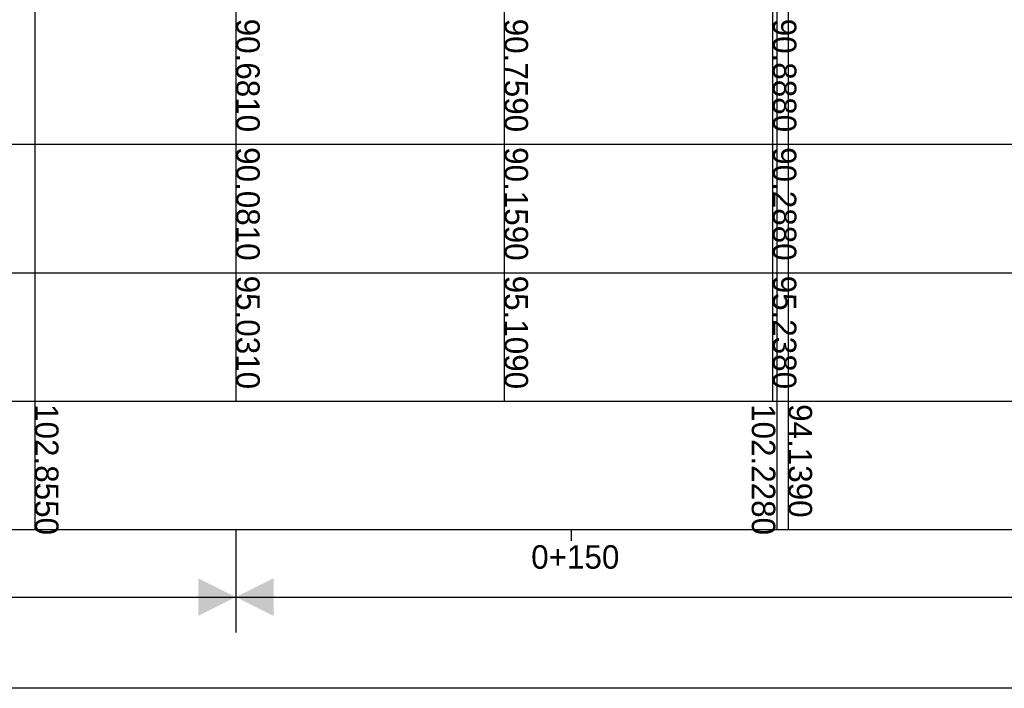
# Model space of a CAD drawing. Header units: metres. Extents: x 3458045 to 3462392, y 5482308 to 5484762.
# Tile 249 of 256: x 3460132 to 3460169, y 5483955 to 5483980. Entities that reach past the tile are written whole.
import ezdxf

# ---------------------------------------------------------------- set-up
doc = ezdxf.new("R2010")
doc.units = ezdxf.units.M
doc.layers.get('0').update_dxf_attribs({"linetype": 'CONTINUOUS'})
for name, color, linetype, lineweight in [('SP_Höhenplan-Beschriftung-Linien', 2, 'CONTINUOUS', 25), ('SP_Höhenplan-Beschriftung-Linien-Bestandsgelände', 7, 'CONTINUOUS', 25), ('SP_Höhenplan-Beschriftung-Text', 2, 'CONTINUOUS', 25)]:
    doc.layers.add(name, color=color, linetype=linetype, lineweight=lineweight)
doc.layers.add('SP_LAYOUT', color=50, linetype='CONTINUOUS', plot=False)
doc.layers.add('SP_VERM-VA-B44', color=150, linetype='CONTINUOUS')
doc.styles.add('K_ISOCP', font='k_isocp.shx')

# ---------------------------------------------------------------- blocks, each defined once
blk = doc.blocks.new('SOFI-PFV')
at = {"color": 0, "linetype": 'Continuous'}
blk.add_solid([(-0.0625, 0.125), (0.0625, 0.125), (0, 0)], dxfattribs=at)

msp = doc.modelspace()

# ---------------------------------------------------------------- linework, layer by layer
at = {"layer": 'SP_Höhenplan-Beschriftung-Linien', "color": 1, "linetype": 'ByBlock'}
for p, q in [((3460160.5579, 5483997.1746), (3460160.5579, 5483965.6286)), ((3460140.5579, 5483996.9681), (3460140.5579, 5483965.6286)), ((3460150.5579, 5483997.0458), (3460150.5579, 5483965.6286))]:
    msp.add_line(p, q, dxfattribs=at)
at = {"layer": 'SP_Höhenplan-Beschriftung-Linien', "color": 2}
for p, q in [((3460406.594, 5483975.2078), (3459990.95, 5483975.2078)), ((3460406.594, 5483970.4182), (3459990.95, 5483970.4182)), ((3460406.594, 5483965.6286), (3459990.95, 5483965.6286)), ((3460406.594, 5483960.8389), (3459990.95, 5483960.8389))]:
    msp.add_line(p, q, dxfattribs=at)
at = {"layer": 'SP_Höhenplan-Beschriftung-Linien', "color": 1}
msp.add_line((3460140.5579, 5483960.8389), (3460140.5579, 5483957.013), dxfattribs=at)
at = {"layer": 'SP_Höhenplan-Beschriftung-Linien-Bestandsgelände'}
for p, q in [((3460133.0579, 5484012.6424), (3460133.0579, 5483960.8389)), ((3460160.7131, 5484012.0156), (3460160.7131, 5483960.8389)), ((3460161.1444, 5484003.9266), (3460161.1444, 5483960.8389))]:
    msp.add_line(p, q, dxfattribs=at)
at = {"layer": 'SP_Höhenplan-Beschriftung-Text', "color": 2}
msp.add_line((3460153.0579, 5483960.8389), (3460153.0579, 5483960.4289), dxfattribs=at)
at = {"layer": 'SP_LAYOUT'}
msp.add_lwpolyline([(3459988.5361, 5484045.9145), (3460409.8809, 5484045.9145), (3460409.8809, 5483954.9364), (3459988.5361, 5483954.9364)], close=True, dxfattribs=at)
at = {"layer": 'SP_VERM-VA-B44', "color": 1}
msp.add_line((3460019.6256, 5483958.3376), (3460406.4791, 5483958.3376), dxfattribs=at)

# ---------------------------------------------------------------- block references
at = {"layer": 'SP_VERM-VA-B44', "color": 1, "yscale": 11.25, "zscale": 11.25}
for xscale, rotation in [(-11.25, 90), (11.25, 270)]:
    msp.add_blockref('SOFI-PFV', (3460140.5579, 5483958.3376), dxfattribs=dict(at, xscale=xscale, rotation=rotation))

# ---------------------------------------------------------------- texts
at = {"layer": 'SP_Höhenplan-Beschriftung-Text', "style": 'K_ISOCP'}
msp.add_text('0+150', height=0.875, dxfattribs=at).set_placement((3460151.5638, 5483959.3954))
at = {"layer": 'SP_Höhenplan-Beschriftung-Text', "char_height": 0.875, "width": 7.557299, "attachment_point": 7, "rotation": 270, "style": 'K_ISOCP'}
for s, insert in [('90.6810', (3460140.5579, 5483979.8989)), ('90.7590', (3460150.5579, 5483979.8989)), ('90.8880', (3460160.5579, 5483979.8989)), ('90.0810', (3460140.5579, 5483975.1093)), ('90.1590', (3460150.5579, 5483975.1093)), ('90.2880', (3460160.5579, 5483975.1093)), ('95.0310', (3460140.5579, 5483970.3196)), ('95.1090', (3460150.5579, 5483970.3196)), ('95.2380', (3460160.5579, 5483970.3196)), ('102.8550', (3460133.0579, 5483965.53)), ('102.2280', (3460159.7726, 5483965.53)), ('94.1390', (3460161.1444, 5483965.53))]:
    msp.add_mtext(s, dxfattribs=dict(at, insert=insert))

doc.saveas('drawing.dxf')
